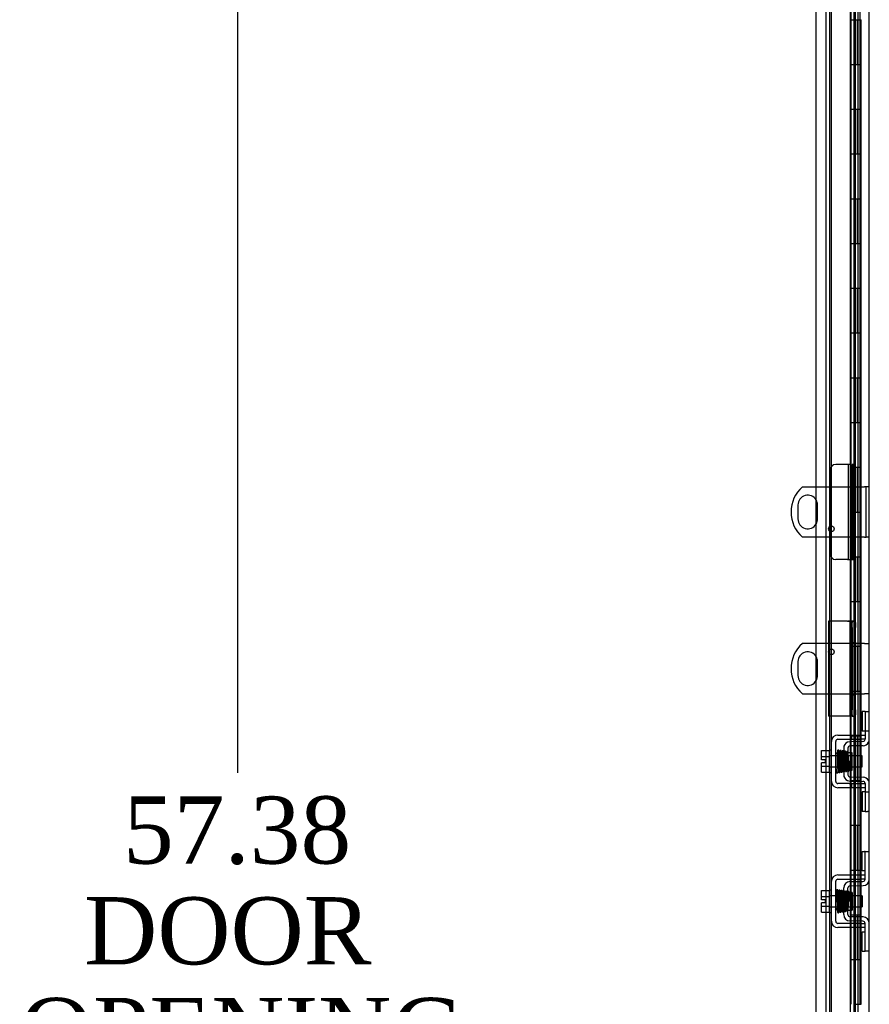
# Model space of a CAD drawing. Header units: inches. Extents: x 1 to 359, y -2 to 239.
# Tile 27 of 51: x 150 to 169, y 117 to 139. Entities that reach past the tile are written whole.
import ezdxf
from ezdxf.enums import TextEntityAlignment as Align
from ezdxf.lldxf.tags import DXFTag

# ---------------------------------------------------------------- set-up
doc = ezdxf.new("R2010")
doc.units = ezdxf.units.IN
doc.header["$MEASUREMENT"] = 0
for name, color, linetype in [('COM40153-2', 7, 'Continuous'), ('COM51496-2', 7, 'Continuous'), ('COM51497', 7, 'Continuous'), ('COM51498', 7, 'Continuous'), ('COM55595-1', 7, 'Continuous'), ('COM55597-1', 7, 'Continuous'), ('COM55607-1', 7, 'Continuous'), ('COM55730', 7, 'Continuous'), ('COM70220', 7, 'Continuous'), ('COM71181-1', 7, 'Continuous'), ('Default', 7, 'Continuous'), ('SCC19011', 7, 'Continuous'), ('SPR20280', 7, 'Continuous'), ('WAF25367', 7, 'Continuous')]:
    doc.layers.add(name, color=color, linetype=linetype)
doc.styles.add('SEACAD_Times_New_Roman', font='times.ttf')
tags = doc.linetypes.add('HIDDEN2', pattern=[0.1875, 0.125, -0.0625]).pattern_tags.tags
tags[6:7] = [DXFTag(74, 4), DXFTag(75, 0), DXFTag(340, '0'), DXFTag(46, 0.0), DXFTag(50, 0.0), DXFTag(44, 0.0), DXFTag(45, 0.0)]
tags[4:5] = [DXFTag(74, 4), DXFTag(75, 0), DXFTag(340, '0'), DXFTag(46, 0.0), DXFTag(50, 0.0), DXFTag(44, 0.0), DXFTag(45, 0.0)]
doc.dimstyles.new('HAMMOND_(STH_-_300x200)', dxfattribs={"dimtxt": 1.5, "dimasz": 1.875, "dimexe": 0.75, "dimexo": 0.75, "dimgap": 0.375, "dimtad": 0, "dimtih": 1, "dimtoh": 1, "dimzin": 0, "dimdsep": 46, "dimtxsty": 'SEACAD_Times_New_Roman', "dimblk1": '_SE_FILLED', "dimblk2": '_SE_FILLED', "dimsah": 1, "dimcen": 0.75, "dimadec": 0, "dimazin": 0, "dimtfac": 0.8, "dimtofl": 0, "dimtmove": 0, "dimatfit": 3, "dimfxl": 0, "dimtolj": 1, "dimtzin": 0, "dimarcsym": 0})

# ---------------------------------------------------------------- blocks, each defined once
blk = doc.blocks.new('SE2')
at = {"layer": 'COM40153-2', "color": 7, "linetype": 'HIDDEN2'}
for p, q in [((168.495, 125.114), (168.495, 122.989)), ((168.92, 125.114), (168.495, 125.114)), ((168.92, 125.114), (169.025, 125.114)), ((169.025, 125.114), (169.025, 125.084)), ((169.025, 125.114), (169.095, 125.114)), ((169.025, 124.971), (169.025, 125.084)), ((169.025, 124.971), (169.025, 124.637)), ((169.095, 125.084), (169.095, 125.114)), ((169.095, 125.084), (169.095, 124.971)), ((169.095, 124.637), (169.095, 124.971)), ((169.025, 124.637), (169.025, 123.466)), ((169.025, 124.637), (169.095, 124.637)), ((169.095, 124.637), (169.095, 123.466)), ((169.025, 123.466), (169.025, 123.132)), ((169.025, 123.466), (169.095, 123.466)), ((169.095, 123.132), (169.095, 123.466)), ((168.92, 122.989), (168.495, 122.989)), ((168.938, 122.989), (168.92, 122.989)), ((169.025, 123.018), (169.025, 123.132)), ((169.025, 123.018), (169.025, 122.989)), ((169.025, 122.989), (169.095, 122.989)), ((169.095, 123.132), (169.095, 123.018)), ((169.095, 122.989), (169.095, 123.018))]:
    blk.add_line(p, q, dxfattribs=at)
at = {"layer": 'COM51496-2', "color": 7, "linetype": 'HIDDEN2'}
for p, q in [((168.533, 126.614), (168.533, 128.489)), ((168.92, 128.614), (168.658, 128.614)), ((168.977, 128.614), (168.92, 128.614)), ((169.095, 126.489), (169.095, 128.614)), ((168.92, 126.489), (168.658, 126.489)), ((168.92, 126.489), (169.095, 126.489))]:
    blk.add_line(p, q, dxfattribs=at)
for centre, start, end in [((168.658, 128.489), 90, 180), ((168.658, 126.614), 180, 270)]:
    blk.add_arc(centre, 0.125, start, end, dxfattribs=at)
at = {"layer": 'COM51497', "color": 7, "linetype": 'HIDDEN2'}
for p, q in [((168.704, 122.567), (168.96, 122.567)), ((168.96, 122.567), (169.02, 122.567)), ((169.02, 122.567), (169.187, 122.567)), ((169.02, 122.472), (169.02, 122.567)), ((169.187, 122.567), (169.312, 122.567)), ((168.561, 121.532), (168.561, 122.424)), ((168.656, 121.532), (168.656, 122.424)), ((168.704, 122.472), (168.96, 122.472)), ((168.96, 122.472), (169.02, 122.472)), ((169.02, 122.472), (169.187, 122.472)), ((169.312, 122.472), (169.187, 122.472)), ((169.312, 122.509), (169.312, 122.472)), ((168.96, 121.484), (168.704, 121.484)), ((168.96, 121.484), (169.02, 121.484)), ((169.02, 121.484), (169.187, 121.484)), ((169.02, 121.389), (169.02, 121.484)), ((169.187, 121.484), (169.312, 121.484)), ((169.312, 121.484), (169.312, 121.447)), ((168.96, 121.389), (168.704, 121.389)), ((169.02, 121.389), (168.96, 121.389)), ((169.187, 121.389), (169.02, 121.389)), ((169.312, 121.389), (169.187, 121.389)), ((168.561, 118.407), (168.561, 119.299)), ((168.656, 118.407), (168.656, 119.299)), ((168.704, 119.442), (169.187, 119.442)), ((168.704, 119.347), (169.187, 119.347)), ((169.187, 119.442), (169.312, 119.442)), ((169.312, 119.347), (169.187, 119.347)), ((169.187, 118.359), (168.704, 118.359)), ((169.187, 118.264), (168.704, 118.264)), ((169.187, 118.359), (169.312, 118.359)), ((169.312, 118.264), (169.187, 118.264))]:
    blk.add_line(p, q, dxfattribs=at)
for centre, radius, start, end in [((168.704, 122.424), 0.143, 90, 180), ((168.704, 122.424), 0.048, 90, 180), ((168.704, 121.532), 0.143, 180, 270), ((168.704, 121.532), 0.048, 180, 270), ((168.704, 119.299), 0.143, 90, 180), ((168.704, 119.299), 0.048, 90, 180), ((168.704, 118.407), 0.143, 180, 270), ((168.704, 118.407), 0.048, 180, 270)]:
    blk.add_arc(centre, radius, start, end, dxfattribs=at)
at = {"layer": 'COM51498', "color": 7, "linetype": 'HIDDEN2'}
for p, q in [((169.315, 123.093), (169.247, 123.093)), ((169.247, 123.093), (169.247, 122.656)), ((169.315, 123.093), (169.315, 122.656)), ((169.315, 123.093), (169.365, 123.093)), ((169.365, 123.093), (169.407, 123.093)), ((169.315, 122.656), (169.247, 122.656)), ((169.312, 122.656), (169.312, 122.509)), ((169.365, 122.656), (169.315, 122.656)), ((169.407, 122.656), (169.365, 122.656)), ((168.975, 122.418), (168.921, 122.406)), ((169.265, 122.423), (168.975, 122.418)), ((169.266, 122.328), (168.977, 122.323)), ((168.835, 122.275), (168.835, 121.681)), ((168.93, 122.275), (168.93, 121.681)), ((169.025, 122.173), (168.93, 122.173)), ((169.025, 121.783), (169.025, 122.173)), ((168.93, 121.783), (169.025, 121.783)), ((168.921, 121.549), (168.975, 121.538)), ((168.975, 121.538), (169.265, 121.533)), ((168.977, 121.633), (169.266, 121.628)), ((169.312, 121.447), (169.312, 121.299)), ((169.315, 121.299), (169.247, 121.299)), ((169.247, 121.299), (169.247, 120.862)), ((169.315, 121.299), (169.315, 120.862)), ((169.315, 121.299), (169.365, 121.299)), ((169.365, 121.299), (169.407, 121.299)), ((169.315, 120.862), (169.247, 120.862)), ((169.315, 120.862), (169.365, 120.862)), ((169.407, 120.862), (169.365, 120.862)), ((169.247, 119.531), (169.247, 119.968)), ((169.247, 119.968), (169.298, 119.968)), ((169.312, 119.968), (169.298, 119.968)), ((169.312, 119.718), (169.312, 119.968)), ((169.312, 119.968), (169.407, 119.968)), ((169.312, 119.346), (169.312, 119.718)), ((169.298, 119.531), (169.247, 119.531)), ((169.298, 119.531), (169.312, 119.531)), ((168.975, 119.293), (169.265, 119.298)), ((168.835, 118.556), (168.835, 119.15)), ((168.93, 118.556), (168.93, 119.15)), ((169.025, 119.048), (168.93, 119.048)), ((168.977, 119.198), (169.266, 119.203)), ((169.025, 119.048), (169.025, 118.658)), ((168.93, 118.658), (169.025, 118.658)), ((169.265, 118.408), (168.975, 118.413)), ((169.266, 118.503), (168.977, 118.508)), ((169.247, 117.737), (169.247, 118.174)), ((169.247, 118.174), (169.298, 118.174)), ((169.312, 118.174), (169.298, 118.174)), ((169.312, 117.987), (169.312, 118.36)), ((169.312, 117.737), (169.312, 117.987)), ((169.247, 117.737), (169.298, 117.737)), ((169.298, 117.737), (169.312, 117.737)), ((169.407, 117.737), (169.312, 117.737))]:
    blk.add_line(p, q, dxfattribs=at)
for centre, radius, start, end in [((168.978, 122.275), 0.143, 113.3335, 180), ((168.978, 122.275), 0.048, 91, 180), ((169.264, 122.471), 0.048, 271, 0), ((169.264, 122.471), 0.143, 271, 333.0918), ((169.264, 122.471), 0.143, 333.0918, 0), ((168.978, 121.681), 0.143, 180, 246.6665), ((168.978, 121.681), 0.048, 180, 269), ((169.264, 121.485), 0.048, 0, 89), ((169.264, 121.485), 0.143, 26.9082, 89), ((169.264, 121.485), 0.143, 0, 26.9082), ((168.978, 119.15), 0.143, 91, 180), ((169.264, 119.346), 0.048, 271, 0), ((169.264, 119.346), 0.143, 271, 0), ((168.978, 119.15), 0.048, 91, 180), ((168.978, 118.556), 0.143, 180, 269), ((168.978, 118.556), 0.048, 180, 269), ((169.264, 118.36), 0.048, 0, 89), ((169.264, 118.36), 0.143, 0, 89)]:
    blk.add_arc(centre, radius, start, end, dxfattribs=at)
at = {"layer": 'COM55595-1', "color": 7, "linetype": 'Continuous'}
for p, q in [((168.22, 91.401), (168.22, 149.702)), ((168.99, 91.353), (168.99, 149.75))]:
    blk.add_line(p, q, dxfattribs=at)
at = {"layer": 'COM55595-1', "color": 7, "linetype": 'HIDDEN2'}
for p, q in [((169.095, 128.614), (169.095, 148.777)), ((169.095, 128.614), (169.025, 128.614)), ((169.025, 128.614), (169.025, 126.488)), ((169.025, 126.488), (169.095, 126.488)), ((169.095, 92.326), (169.095, 126.488))]:
    blk.add_line(p, q, dxfattribs=at)
at = {"layer": 'COM55597-1', "color": 7, "linetype": 'HIDDEN2'}
for p, q in [((168.938, 128.614), (168.938, 126.488)), ((169.03, 128.614), (169.03, 126.488)), ((169.095, 126.488), (169.095, 128.614)), ((169.03, 125.115), (168.938, 125.115)), ((168.977, 122.989), (168.977, 125.115)), ((169.025, 122.989), (169.025, 125.115)), ((169.09, 125.115), (169.03, 125.115)), ((169.09, 125.115), (169.095, 125.115)), ((169.025, 122.989), (168.938, 122.989)), ((169.095, 122.989), (169.095, 122.989))]:
    blk.add_line(p, q, dxfattribs=at)
at = {"layer": 'COM55607-1', "color": 7, "linetype": 'HIDDEN2'}
for p, q in [((168.514, 148.551), (168.514, 92.551)), ((169.059, 148.551), (169.059, 92.551)), ((169.159, 92.551), (169.159, 148.551)), ((169.109, 137.551), (169.109, 138.551)), ((169.15, 137.551), (169.15, 138.551)), ((169.195, 138.551), (169.226, 138.551)), ((169.226, 137.551), (169.226, 138.551)), ((169.054, 137.551), (169.109, 137.551)), ((169.098, 137.551), (169.226, 137.551)), ((169.098, 136.551), (169.098, 137.551)), ((169.195, 137.551), (169.226, 137.551)), ((169.221, 137.551), (169.221, 136.551)), ((169.226, 136.551), (169.226, 137.551)), ((169.054, 136.551), (169.109, 136.551)), ((169.098, 136.551), (169.226, 136.551)), ((169.109, 135.551), (169.109, 136.551)), ((169.15, 135.551), (169.15, 136.551)), ((169.195, 136.551), (169.226, 136.551)), ((169.226, 135.551), (169.226, 136.551)), ((169.054, 135.551), (169.109, 135.551)), ((169.098, 135.551), (169.226, 135.551)), ((169.098, 134.551), (169.098, 135.551)), ((169.195, 135.551), (169.226, 135.551)), ((169.221, 135.551), (169.221, 134.551)), ((169.226, 134.551), (169.226, 135.551)), ((169.054, 134.551), (169.109, 134.551)), ((169.098, 134.551), (169.226, 134.551)), ((169.109, 133.551), (169.109, 134.551)), ((169.15, 133.551), (169.15, 134.551)), ((169.195, 134.551), (169.226, 134.551)), ((169.226, 133.551), (169.226, 134.551)), ((169.054, 133.551), (169.109, 133.551)), ((169.098, 133.551), (169.226, 133.551)), ((169.098, 132.551), (169.098, 133.551)), ((169.195, 133.551), (169.226, 133.551)), ((169.221, 133.551), (169.221, 132.551)), ((169.226, 132.551), (169.226, 133.551)), ((169.054, 132.551), (169.109, 132.551)), ((169.098, 132.551), (169.226, 132.551)), ((169.109, 131.551), (169.109, 132.551)), ((169.15, 131.551), (169.15, 132.551)), ((169.195, 132.551), (169.226, 132.551)), ((169.226, 131.551), (169.226, 132.551)), ((169.054, 131.551), (169.109, 131.551)), ((169.098, 131.551), (169.226, 131.551)), ((169.098, 130.551), (169.098, 131.551)), ((169.195, 131.551), (169.226, 131.551)), ((169.221, 131.551), (169.221, 130.551)), ((169.226, 130.551), (169.226, 131.551)), ((169.054, 130.551), (169.109, 130.551)), ((169.098, 130.551), (169.226, 130.551)), ((169.109, 129.551), (169.109, 130.551)), ((169.15, 129.551), (169.15, 130.551)), ((169.195, 130.551), (169.226, 130.551)), ((169.226, 129.551), (169.226, 130.551)), ((169.054, 129.551), (169.109, 129.551)), ((169.098, 129.551), (169.226, 129.551)), ((169.098, 128.551), (169.098, 129.551)), ((169.195, 129.551), (169.226, 129.551)), ((169.221, 129.551), (169.221, 128.551)), ((169.226, 128.551), (169.226, 129.551)), ((169.054, 128.551), (169.109, 128.551)), ((169.098, 128.551), (169.226, 128.551)), ((169.109, 127.551), (169.109, 128.551)), ((169.15, 127.551), (169.15, 128.551)), ((169.195, 128.551), (169.226, 128.551)), ((169.226, 127.551), (169.226, 128.551)), ((169.054, 127.551), (169.109, 127.551)), ((169.098, 127.551), (169.226, 127.551)), ((169.098, 126.551), (169.098, 127.551)), ((169.195, 127.551), (169.226, 127.551)), ((169.221, 127.551), (169.221, 126.551)), ((169.226, 126.551), (169.226, 127.551)), ((169.054, 126.551), (169.109, 126.551)), ((169.098, 126.551), (169.226, 126.551)), ((169.109, 125.551), (169.109, 126.551)), ((169.15, 125.551), (169.15, 126.551)), ((169.195, 126.551), (169.226, 126.551)), ((169.226, 125.551), (169.226, 126.551)), ((169.054, 125.551), (169.109, 125.551)), ((169.098, 125.551), (169.226, 125.551)), ((169.098, 124.551), (169.098, 125.551)), ((169.195, 125.551), (169.226, 125.551)), ((169.221, 125.551), (169.221, 124.551)), ((169.226, 124.551), (169.226, 125.551)), ((169.054, 124.551), (169.109, 124.551)), ((169.098, 124.551), (169.226, 124.551)), ((169.109, 123.551), (169.109, 124.551)), ((169.15, 123.551), (169.15, 124.551)), ((169.195, 124.551), (169.226, 124.551)), ((169.226, 123.551), (169.226, 124.551)), ((169.054, 123.551), (169.109, 123.551)), ((169.098, 123.551), (169.226, 123.551)), ((169.098, 122.551), (169.098, 123.551)), ((169.195, 123.551), (169.226, 123.551)), ((169.221, 123.551), (169.221, 122.551)), ((169.226, 122.551), (169.226, 123.551)), ((169.054, 122.551), (169.109, 122.551)), ((169.098, 122.551), (169.226, 122.551)), ((169.109, 121.551), (169.109, 122.551)), ((169.15, 121.551), (169.15, 122.551)), ((169.195, 122.551), (169.226, 122.551)), ((169.226, 121.551), (169.226, 122.551)), ((169.054, 121.551), (169.109, 121.551)), ((169.098, 121.551), (169.226, 121.551)), ((169.098, 120.551), (169.098, 121.551)), ((169.195, 121.551), (169.226, 121.551)), ((169.221, 121.551), (169.221, 120.551)), ((169.226, 120.551), (169.226, 121.551)), ((169.054, 120.551), (169.109, 120.551)), ((169.098, 120.551), (169.226, 120.551)), ((169.109, 119.551), (169.109, 120.551)), ((169.15, 119.551), (169.15, 120.551)), ((169.195, 120.551), (169.226, 120.551)), ((169.226, 119.551), (169.226, 120.551)), ((169.054, 119.551), (169.109, 119.551)), ((169.098, 119.551), (169.226, 119.551)), ((169.098, 118.551), (169.098, 119.551)), ((169.195, 119.551), (169.226, 119.551)), ((169.221, 119.551), (169.221, 118.551)), ((169.226, 118.551), (169.226, 119.551)), ((169.054, 118.551), (169.109, 118.551)), ((169.098, 118.551), (169.226, 118.551)), ((169.109, 117.551), (169.109, 118.551)), ((169.15, 117.551), (169.15, 118.551)), ((169.195, 118.551), (169.226, 118.551)), ((169.226, 117.551), (169.226, 118.551)), ((169.054, 117.551), (169.109, 117.551)), ((169.098, 117.551), (169.226, 117.551)), ((169.098, 116.551), (169.098, 117.551)), ((169.195, 117.551), (169.226, 117.551)), ((169.221, 117.551), (169.221, 116.551)), ((169.226, 116.551), (169.226, 117.551)), ((169.054, 116.551), (169.109, 116.551)), ((169.098, 116.551), (169.226, 116.551))]:
    blk.add_line(p, q, dxfattribs=at)
at = {"layer": 'COM55607-1', "color": 7, "linetype": 'Continuous'}
for p, q in [((168.992, 139.551), (168.992, 138.551)), ((169.195, 139.551), (169.195, 138.551)), ((168.992, 138.551), (168.992, 137.551)), ((168.992, 138.551), (169.195, 138.551)), ((168.992, 138.551), (169.195, 138.551)), ((169.195, 138.551), (169.195, 137.551)), ((168.992, 137.551), (169.195, 137.551)), ((168.992, 137.551), (169.195, 137.551)), ((168.992, 137.551), (168.992, 136.551)), ((169.195, 137.551), (169.195, 136.551)), ((168.992, 136.551), (168.992, 135.551)), ((168.992, 136.551), (169.195, 136.551)), ((168.992, 136.551), (169.195, 136.551)), ((169.195, 136.551), (169.195, 135.551)), ((168.992, 135.551), (169.195, 135.551)), ((168.992, 135.551), (169.195, 135.551)), ((168.992, 135.551), (168.992, 134.551)), ((169.195, 135.551), (169.195, 134.551)), ((168.992, 134.551), (168.992, 133.551)), ((168.992, 134.551), (169.195, 134.551)), ((168.992, 134.551), (169.195, 134.551)), ((169.195, 134.551), (169.195, 133.551)), ((168.992, 133.551), (169.195, 133.551)), ((168.992, 133.551), (169.195, 133.551)), ((168.992, 133.551), (168.992, 132.551)), ((169.195, 133.551), (169.195, 132.551)), ((168.992, 132.551), (168.992, 131.551)), ((168.992, 132.551), (169.195, 132.551)), ((168.992, 132.551), (169.195, 132.551)), ((169.195, 132.551), (169.195, 131.551)), ((168.992, 131.551), (169.195, 131.551)), ((168.992, 131.551), (169.195, 131.551)), ((168.992, 131.551), (168.992, 130.551)), ((169.195, 131.551), (169.195, 130.551)), ((168.992, 130.551), (168.992, 129.551)), ((168.992, 130.551), (169.195, 130.551)), ((168.992, 130.551), (169.195, 130.551)), ((169.195, 130.551), (169.195, 129.551)), ((168.992, 129.551), (169.195, 129.551)), ((168.992, 129.551), (169.195, 129.551)), ((168.992, 129.551), (168.992, 128.551)), ((169.195, 129.551), (169.195, 128.551)), ((168.992, 128.551), (168.992, 127.551)), ((168.992, 128.551), (169.195, 128.551)), ((168.992, 128.551), (169.195, 128.551)), ((169.195, 128.551), (169.195, 127.551)), ((168.992, 127.551), (169.195, 127.551)), ((168.992, 127.551), (169.195, 127.551)), ((168.992, 127.551), (168.992, 126.551)), ((169.195, 127.551), (169.195, 126.551)), ((168.992, 126.551), (168.992, 125.551)), ((168.992, 126.551), (169.195, 126.551)), ((168.992, 126.551), (169.195, 126.551)), ((169.195, 126.551), (169.195, 125.551)), ((168.992, 125.551), (169.195, 125.551)), ((168.992, 125.551), (169.195, 125.551)), ((168.992, 125.551), (168.992, 124.551)), ((169.195, 125.551), (169.195, 124.551)), ((168.992, 124.551), (168.992, 123.551)), ((168.992, 124.551), (169.195, 124.551)), ((168.992, 124.551), (169.195, 124.551)), ((169.195, 124.551), (169.195, 123.551)), ((168.992, 123.551), (169.195, 123.551)), ((168.992, 123.551), (169.195, 123.551)), ((168.992, 123.551), (168.992, 122.551)), ((169.195, 123.551), (169.195, 122.551)), ((168.992, 122.551), (168.992, 121.551)), ((168.992, 122.551), (169.195, 122.551)), ((168.992, 122.551), (169.195, 122.551)), ((169.195, 122.551), (169.195, 121.551)), ((168.992, 121.551), (169.195, 121.551)), ((168.992, 121.551), (169.195, 121.551)), ((168.992, 121.551), (168.992, 120.551)), ((169.195, 121.551), (169.195, 120.551)), ((168.992, 120.551), (168.992, 119.551)), ((168.992, 120.551), (169.195, 120.551)), ((168.992, 120.551), (169.195, 120.551)), ((169.195, 120.551), (169.195, 119.551)), ((168.992, 119.551), (169.195, 119.551)), ((168.992, 119.551), (169.195, 119.551)), ((168.992, 119.551), (168.992, 118.551)), ((169.195, 119.551), (169.195, 118.551)), ((168.992, 118.551), (168.992, 117.551)), ((168.992, 118.551), (169.195, 118.551)), ((168.992, 118.551), (169.195, 118.551)), ((169.195, 118.551), (169.195, 117.551)), ((168.992, 117.551), (169.195, 117.551)), ((168.992, 117.551), (169.195, 117.551)), ((168.992, 117.551), (168.992, 116.551)), ((169.195, 117.551), (169.195, 116.551))]:
    blk.add_line(p, q, dxfattribs=at)
at = {"layer": 'COM55730', "color": 7, "linetype": 'Continuous'}
for p, q in [((167.911, 128.114), (168.22, 128.114)), ((167.813, 127.708), (167.813, 127.395)), ((168.22, 126.989), (167.911, 126.989)), ((168.22, 124.614), (167.911, 124.614)), ((167.813, 124.208), (167.813, 123.895)), ((167.911, 123.489), (168.22, 123.489))]:
    blk.add_line(p, q, dxfattribs=at)
at = {"layer": 'COM55730', "color": 7, "linetype": 'HIDDEN2'}
for p, q in [((168.22, 128.114), (169.299, 128.114)), ((169.335, 128.114), (169.299, 128.114)), ((169.335, 126.989), (169.335, 128.114)), ((169.407, 128.114), (169.335, 128.114)), ((168.251, 127.395), (168.251, 127.708)), ((169.299, 126.989), (168.22, 126.989)), ((169.299, 126.989), (169.335, 126.989)), ((169.407, 126.989), (169.335, 126.989)), ((169.299, 124.614), (168.22, 124.614)), ((169.299, 124.614), (169.407, 124.614)), ((168.251, 123.895), (168.251, 124.208)), ((168.22, 123.489), (169.299, 123.489)), ((169.407, 123.489), (169.299, 123.489))]:
    blk.add_line(p, q, dxfattribs=at)
for centre in [(168.56, 127.176), (168.56, 124.426)]:
    blk.add_circle(centre, 0.0625, dxfattribs=at)
at = {"layer": 'COM55730', "color": 7, "linetype": 'Continuous'}
for centre, radius, start, end in [((168.407, 127.551), 0.75, 131.4096, 228.5904), ((168.032, 127.708), 0.219, 30.7475, 180), ((168.032, 127.395), 0.219, 180, 329.2525), ((168.407, 124.051), 0.75, 131.4096, 228.5904), ((168.032, 124.208), 0.219, 30.7475, 180), ((168.032, 123.895), 0.219, 180, 329.2525)]:
    blk.add_arc(centre, radius, start, end, dxfattribs=at)
at = {"layer": 'COM55730', "color": 7, "linetype": 'HIDDEN2'}
for centre, start, end in [((168.032, 127.708), 0, 30.7475), ((168.032, 127.395), 329.2525, 0), ((168.032, 124.208), 0, 30.7475), ((168.032, 123.895), 329.2525, 0)]:
    blk.add_arc(centre, 0.219, start, end, dxfattribs=at)
at = {"layer": 'COM70220', "color": 7, "linetype": 'HIDDEN2'}
blk.add_line((168.565, 91.872), (168.565, 149.019), dxfattribs=at)
at = {"layer": 'COM71181-1', "color": 7, "linetype": 'HIDDEN2'}
blk.add_line((168.44, 91.758), (168.44, 149.133), dxfattribs=at)
at = {"layer": 'COM71181-1', "color": 7, "linetype": 'Continuous'}
blk.add_line((169.407, 91.758), (169.407, 149.133), dxfattribs=at)
at = {"layer": 'SCC19011', "color": 7, "linetype": 'HIDDEN2'}
for p, q in [((168.335, 122.219), (168.516, 122.219)), ((168.335, 122.087), (168.335, 122.219)), ((168.335, 122.087), (168.516, 122.087)), ((168.335, 122.012), (168.335, 122.087)), ((168.43, 122.012), (168.335, 122.012)), ((168.335, 121.869), (168.335, 121.944)), ((168.43, 121.944), (168.335, 121.944)), ((168.43, 121.944), (168.43, 122.012)), ((169.248, 122.1), (168.516, 122.1)), ((169.248, 121.856), (169.248, 122.1)), ((168.335, 121.869), (168.516, 121.869)), ((168.335, 121.737), (168.335, 121.869)), ((168.335, 121.737), (168.516, 121.737)), ((168.516, 121.856), (169.248, 121.856)), ((168.335, 119.094), (168.516, 119.094)), ((168.335, 118.962), (168.335, 119.094)), ((168.335, 118.962), (168.516, 118.962)), ((168.335, 118.887), (168.335, 118.962)), ((168.43, 118.887), (168.335, 118.887)), ((168.335, 118.744), (168.335, 118.819)), ((168.43, 118.819), (168.335, 118.819)), ((168.43, 118.819), (168.43, 118.887)), ((169.248, 118.975), (168.516, 118.975)), ((169.248, 118.975), (169.248, 118.731)), ((168.335, 118.744), (168.516, 118.744)), ((168.335, 118.612), (168.335, 118.744)), ((168.335, 118.612), (168.516, 118.612)), ((168.516, 118.731), (169.248, 118.731))]:
    blk.add_line(p, q, dxfattribs=at)
at = {"layer": 'SPR20280', "color": 7, "linetype": 'HIDDEN2'}
for p, q in [((168.969, 121.978), (168.944, 121.978)), ((168.969, 118.853), (168.934, 118.853))]:
    blk.add_line(p, q, dxfattribs=at)
for centre, radius, start, end in [((173.606, 122.155), 4.954, 180.0627, 184.8324), ((173.579, 122.154), 4.891, 180.0417, 184.8553), ((173.606, 118.675), 4.954, 175.1676, 179.9373), ((168.789, 119.077), 0.0181, 0.2962, 180.6354), ((173.579, 118.676), 4.891, 179.5941, 179.9583)]:
    blk.add_arc(centre, radius, start, end, dxfattribs=at)
for start_param, end_param in [(3.144278, 6.283185), (0, 0.029803)]:
    blk.add_ellipse((168.67, 122.15), major_axis=(-0.0175, 0), ratio=0.707107, start_param=start_param, end_param=end_param, dxfattribs=at)
blk.add_ellipse((168.67, 118.68), major_axis=(-0.0175, 0), ratio=0.707107, dxfattribs=at)
for points, knots in [([(168.694, 122.205), (168.694, 122.205), (168.693, 122.196), (168.691, 122.17), (168.69, 122.135), (168.689, 122.12)], [0.1002588, 0.1002588, 0.1002588, 0.1002588, 0.1067733, 0.2186198, 0.288347, 0.288347, 0.288347, 0.288347]), ([(168.732, 122.214), (168.732, 122.217), (168.731, 122.222), (168.725, 122.229), (168.718, 122.232), (168.711, 122.232), (168.704, 122.23), (168.699, 122.225), (168.697, 122.22), (168.696, 122.216), (168.696, 122.214)], [0, 0, 0, 0, 0.156089, 0.311601, 0.454811, 0.580816, 0.702069, 0.815536, 0.915769, 1, 1, 1, 1]), ([(168.697, 122.213), (168.698, 122.21), (168.699, 122.202), (168.702, 122.153), (168.705, 122.078), (168.708, 122), (168.71, 121.934), (168.712, 121.886), (168.714, 121.84), (168.716, 121.8), (168.718, 121.768), (168.72, 121.747), (168.721, 121.74), (168.722, 121.74), (168.722, 121.74)], [0, 0, 0, 0, 0.1061362, 0.2174647, 0.333926, 0.4557017, 0.5188968, 0.5834438, 0.6493904, 0.7166983, 0.7853922, 0.8555186, 0.9270505, 0.9466489, 0.9466489, 0.9466489, 0.9466489]), ([(168.755, 121.751), (168.755, 121.75), (168.754, 121.751), (168.752, 121.775), (168.749, 121.823), (168.747, 121.875), (168.746, 121.92), (168.744, 121.969), (168.742, 122.019), (168.741, 122.069), (168.739, 122.116), (168.737, 122.156), (168.735, 122.188), (168.733, 122.211), (168.732, 122.214), (168.731, 122.216)], [0.0603561, 0.0603561, 0.0603561, 0.0603561, 0.1038936, 0.2137208, 0.3293588, 0.3897246, 0.4515679, 0.5148967, 0.5797272, 0.6460597, 0.7138612, 0.7831568, 0.8539667, 0.9262377, 1, 1, 1, 1]), ([(168.745, 122.204), (168.744, 122.197), (168.742, 122.182), (168.74, 122.143), (168.739, 122.119), (168.739, 122.116)], [0, 0, 0, 0, 0.1246717, 0.2494602, 0.2700157, 0.2700157, 0.2700157, 0.2700157]), ([(168.781, 122.209), (168.78, 122.21), (168.78, 122.212), (168.779, 122.214), (168.778, 122.217), (168.775, 122.22), (168.773, 122.222), (168.77, 122.223), (168.765, 122.224), (168.759, 122.223), (168.752, 122.219), (168.746, 122.211), (168.745, 122.204), (168.744, 122.2)], [0.0509784, 0.0509784, 0.0509784, 0.0509784, 0.0816467, 0.1201913, 0.1592904, 0.2003164, 0.2443071, 0.2919704, 0.3437824, 0.4630609, 0.6155091, 0.7972418, 1, 1, 1, 1]), ([(168.747, 122.202), (168.747, 122.202), (168.749, 122.201), (168.751, 122.175), (168.753, 122.126), (168.755, 122.075), (168.757, 122.031), (168.759, 121.984), (168.76, 121.935), (168.762, 121.887), (168.764, 121.843), (168.766, 121.805), (168.768, 121.775), (168.769, 121.755), (168.771, 121.752), (168.771, 121.751)], [0.053432, 0.053432, 0.053432, 0.053432, 0.1058673, 0.2171381, 0.3338118, 0.3944484, 0.4564245, 0.5197508, 0.5844221, 0.6504012, 0.7176964, 0.7863335, 0.8562538, 0.9274659, 1, 1, 1, 1]), ([(168.806, 121.754), (168.805, 121.757), (168.803, 121.763), (168.8, 121.808), (168.798, 121.866), (168.796, 121.923), (168.794, 121.969), (168.792, 122.017), (168.791, 122.064), (168.789, 122.109), (168.787, 122.149), (168.785, 122.181), (168.783, 122.202), (168.782, 122.211), (168.781, 122.211), (168.781, 122.211)], [0, 0, 0, 0, 0.1045038, 0.2144634, 0.330083, 0.3903051, 0.451994, 0.5151688, 0.5798125, 0.6459641, 0.7136653, 0.7828829, 0.8536605, 0.9260423, 0.9527188, 0.9527188, 0.9527188, 0.9527188]), ([(168.795, 122.198), (168.794, 122.194), (168.792, 122.171), (168.79, 122.132), (168.789, 122.109)], [0.1071892, 0.1071892, 0.1071892, 0.1071892, 0.2193565, 0.3334396, 0.3334396, 0.3334396, 0.3334396]), ([(168.833, 122.193), (168.833, 122.198), (168.832, 122.205), (168.825, 122.213), (168.819, 122.216), (168.814, 122.216), (168.811, 122.216), (168.807, 122.215), (168.804, 122.213), (168.801, 122.21), (168.798, 122.207), (168.797, 122.203), (168.797, 122.2), (168.797, 122.199)], [0, 0, 0, 0, 0.314139, 0.451364, 0.572135, 0.625408, 0.67627, 0.728029, 0.781154, 0.835554, 0.89067, 0.945715, 1, 1, 1, 1]), ([(168.798, 122.195), (168.799, 122.189), (168.8, 122.179), (168.802, 122.142), (168.804, 122.096), (168.806, 122.045), (168.808, 121.995), (168.81, 121.935), (168.813, 121.872), (168.815, 121.817), (168.818, 121.781), (168.82, 121.762), (168.822, 121.754), (168.826, 121.747), (168.833, 121.744), (168.84, 121.742), (168.846, 121.744), (168.853, 121.749), (168.856, 121.754), (168.859, 121.766), (168.861, 121.793), (168.863, 121.827), (168.864, 121.846), (168.864, 121.853)], [0, 0, 0, 0, 0.0498062, 0.0966276, 0.140488, 0.1813946, 0.2193247, 0.2542949, 0.3151029, 0.3652644, 0.4095039, 0.4485899, 0.4658122, 0.4799438, 0.4861373, 0.4916742, 0.500166, 0.5061157, 0.5157515, 0.5507685, 0.6061814, 0.6406611, 0.6597863, 0.6597863, 0.6597863, 0.6597863]), ([(168.853, 121.771), (168.853, 121.772), (168.853, 121.778), (168.851, 121.8), (168.849, 121.834), (168.848, 121.873), (168.846, 121.924), (168.844, 121.985), (168.841, 122.052), (168.839, 122.117), (168.836, 122.174), (168.834, 122.189), (168.833, 122.197)], [0.5362763, 0.5362763, 0.5362763, 0.5362763, 0.5625298, 0.6122564, 0.6441552, 0.6807294, 0.7220204, 0.7680595, 0.8188387, 0.874429, 0.9347864, 1, 1, 1, 1]), ([(168.846, 122.193), (168.845, 122.19), (168.844, 122.184), (168.841, 122.154), (168.84, 122.125), (168.839, 122.108), (168.839, 122.106)], [0, 0, 0, 0, 0.0492216, 0.0955582, 0.1390455, 0.1445963, 0.1445963, 0.1445963, 0.1445963]), ([(168.882, 122.191), (168.882, 122.193), (168.881, 122.195), (168.88, 122.199), (168.877, 122.203), (168.873, 122.207), (168.867, 122.209), (168.86, 122.209), (168.854, 122.206), (168.849, 122.201), (168.846, 122.195), (168.846, 122.192), (168.845, 122.19)], [0, 0, 0, 0, 0.063176, 0.129473, 0.197366, 0.265212, 0.394679, 0.515177, 0.639946, 0.76535, 0.886036, 1, 1, 1, 1]), ([(168.846, 122.188), (168.847, 122.187), (168.849, 122.183), (168.852, 122.146), (168.855, 122.082), (168.858, 122.013), (168.86, 121.954), (168.861, 121.91), (168.863, 121.868), (168.865, 121.83), (168.867, 121.799), (168.869, 121.776), (168.87, 121.766), (168.871, 121.765), (168.872, 121.765)], [0.0138524, 0.0138524, 0.0138524, 0.0138524, 0.1062824, 0.2178177, 0.3344917, 0.4564531, 0.5197117, 0.5842959, 0.6502411, 0.7175013, 0.7860951, 0.8560626, 0.9273599, 0.9665702, 0.9665702, 0.9665702, 0.9665702]), ([(168.906, 121.772), (168.905, 121.772), (168.904, 121.774), (168.901, 121.803), (168.899, 121.85), (168.897, 121.9), (168.895, 121.941), (168.894, 121.985), (168.892, 122.031), (168.89, 122.074), (168.888, 122.115), (168.887, 122.149), (168.885, 122.175), (168.883, 122.191), (168.882, 122.193), (168.881, 122.193)], [0.0386163, 0.0386163, 0.0386163, 0.0386163, 0.1041999, 0.2141673, 0.3298094, 0.3901346, 0.4519229, 0.5151799, 0.5799285, 0.646185, 0.7139159, 0.7831552, 0.853933, 0.9262015, 0.98991, 0.98991, 0.98991, 0.98991]), ([(168.956, 121.778), (168.955, 121.782), (168.953, 121.788), (168.951, 121.819), (168.949, 121.859), (168.947, 121.905), (168.945, 121.951), (168.943, 122.007), (168.94, 122.068), (168.938, 122.121), (168.935, 122.158), (168.934, 122.178), (168.93, 122.196), (168.914, 122.202), (168.905, 122.199), (168.9, 122.194), (168.896, 122.188), (168.894, 122.176), (168.892, 122.152), (168.89, 122.122), (168.889, 122.106), (168.889, 122.1)], [0, 0, 0, 0, 0.0490514, 0.0952673, 0.1386509, 0.1791504, 0.2167305, 0.2513805, 0.3114904, 0.3611945, 0.4050506, 0.4434983, 0.4785021, 0.4956238, 0.5070082, 0.5143821, 0.5252034, 0.5593817, 0.6109134, 0.643602, 0.6601314, 0.6601314, 0.6601314, 0.6601314]), ([(168.9, 122.173), (168.899, 122.172), (168.9, 122.167), (168.902, 122.145), (168.903, 122.111), (168.905, 122.072), (168.907, 122.022), (168.909, 121.964), (168.912, 121.9), (168.915, 121.84), (168.918, 121.791), (168.92, 121.78), (168.921, 121.775)], [0.5328988, 0.5328988, 0.5328988, 0.5328988, 0.5569074, 0.6092128, 0.6423045, 0.6799166, 0.7220481, 0.7687139, 0.8198491, 0.8754774, 0.935522, 1, 1, 1, 1]), ([(168.957, 121.775), (168.958, 121.777), (168.959, 121.784), (168.961, 121.802), (168.962, 121.828), (168.964, 121.859), (168.966, 121.896), (168.967, 121.937), (168.968, 121.963), (168.969, 121.978)], [0.1262894, 0.1262894, 0.1262894, 0.1262894, 0.2522008, 0.3777822, 0.5029693, 0.6277666, 0.7522043, 0.8763068, 1, 1, 1, 1]), ([(168.67, 121.742), (168.67, 121.739), (168.671, 121.734), (168.674, 121.727), (168.68, 121.722), (168.686, 121.72), (168.691, 121.72), (168.694, 121.72), (168.697, 121.722), (168.7, 121.724), (168.703, 121.727), (168.705, 121.73), (168.706, 121.734), (168.706, 121.736), (168.706, 121.737)], [0, 0, 0, 0, 0.174153, 0.333945, 0.47646, 0.59716, 0.649734, 0.701139, 0.752042, 0.802639, 0.852867, 0.902545, 0.951555, 1, 1, 1, 1]), ([(168.708, 121.74), (168.709, 121.746), (168.711, 121.771), (168.713, 121.815), (168.714, 121.84)], [0.1085336, 0.1085336, 0.1085336, 0.1085336, 0.2217151, 0.3383123, 0.3383123, 0.3383123, 0.3383123]), ([(168.722, 121.741), (168.722, 121.741), (168.723, 121.74), (168.724, 121.737), (168.725, 121.735), (168.727, 121.732), (168.73, 121.73), (168.733, 121.729), (168.738, 121.728), (168.744, 121.729), (168.751, 121.733), (168.757, 121.742), (168.758, 121.749), (168.758, 121.753)], [0.0725895, 0.0725895, 0.0725895, 0.0725895, 0.0862289, 0.1249883, 0.163044, 0.2021154, 0.2436891, 0.2889083, 0.338607, 0.4554382, 0.607761, 0.7920008, 1, 1, 1, 1]), ([(168.758, 121.748), (168.759, 121.757), (168.761, 121.773), (168.763, 121.813), (168.764, 121.838), (168.764, 121.842)], [0, 0, 0, 0, 0.1263356, 0.2522274, 0.2747382, 0.2747382, 0.2747382, 0.2747382]), ([(168.771, 121.753), (168.771, 121.75), (168.772, 121.746), (168.775, 121.741), (168.779, 121.738), (168.785, 121.735), (168.792, 121.735), (168.799, 121.737), (168.803, 121.742), (168.806, 121.748), (168.807, 121.751), (168.807, 121.753)], [0, 0, 0, 0, 0.147667, 0.223434, 0.298136, 0.43794, 0.563031, 0.685887, 0.803032, 0.90871, 1, 1, 1, 1]), ([(168.806, 121.751), (168.807, 121.753), (168.809, 121.759), (168.812, 121.798), (168.813, 121.833), (168.814, 121.847)], [0, 0, 0, 0, 0.1086563, 0.2221233, 0.29424, 0.29424, 0.29424, 0.29424]), ([(168.872, 121.768), (168.872, 121.767), (168.872, 121.766), (168.872, 121.763), (168.873, 121.76), (168.875, 121.758), (168.877, 121.755), (168.881, 121.752), (168.886, 121.751), (168.893, 121.751), (168.901, 121.755), (168.907, 121.763), (168.907, 121.769), (168.908, 121.772)], [0, 0, 0, 0, 0.035882, 0.073188, 0.112909, 0.155738, 0.202044, 0.251913, 0.361271, 0.485727, 0.637722, 0.812554, 1, 1, 1, 1]), ([(168.907, 121.768), (168.908, 121.773), (168.91, 121.782), (168.912, 121.814), (168.913, 121.842), (168.914, 121.857)], [0, 0, 0, 0, 0.0498287, 0.096661, 0.1398853, 0.1398853, 0.1398853, 0.1398853]), ([(168.92, 121.779), (168.92, 121.775), (168.921, 121.77), (168.927, 121.762), (168.935, 121.759), (168.942, 121.758), (168.948, 121.761), (168.953, 121.765), (168.956, 121.77), (168.956, 121.774), (168.956, 121.776)], [0, 0, 0, 0, 0.171749, 0.337669, 0.486578, 0.613302, 0.730062, 0.835396, 0.925606, 1, 1, 1, 1]), ([(168.706, 119.095), (168.706, 119.095), (168.706, 119.096), (168.705, 119.099), (168.704, 119.101), (168.703, 119.104), (168.701, 119.106), (168.698, 119.108), (168.695, 119.11), (168.69, 119.111), (168.684, 119.11), (168.677, 119.106), (168.671, 119.098), (168.67, 119.092), (168.67, 119.089)], [0.0247586, 0.0247586, 0.0247586, 0.0247586, 0.0394799, 0.0780267, 0.1170502, 0.1577954, 0.2011902, 0.2478129, 0.2979655, 0.3517973, 0.4729948, 0.6248981, 0.8034762, 1, 1, 1, 1]), ([(168.672, 119.089), (168.672, 119.09), (168.674, 119.087), (168.676, 119.057), (168.679, 119.002), (168.681, 118.947), (168.682, 118.9), (168.684, 118.85), (168.686, 118.799), (168.687, 118.75), (168.689, 118.704), (168.691, 118.665), (168.693, 118.635), (168.695, 118.617), (168.696, 118.615), (168.697, 118.614)], [0.041658, 0.041658, 0.041658, 0.041658, 0.1062331, 0.2177365, 0.3345116, 0.3951575, 0.4571173, 0.5204025, 0.5850154, 0.650919, 0.7181243, 0.7866617, 0.856475, 0.927577, 0.9945625, 0.9945625, 0.9945625, 0.9945625]), ([(168.731, 118.618), (168.73, 118.62), (168.729, 118.625), (168.726, 118.668), (168.723, 118.728), (168.721, 118.786), (168.719, 118.835), (168.718, 118.885), (168.716, 118.935), (168.714, 118.983), (168.713, 119.025), (168.711, 119.061), (168.709, 119.085), (168.707, 119.096), (168.706, 119.096), (168.706, 119.096)], [0.0084013, 0.0084013, 0.0084013, 0.0084013, 0.1047673, 0.2149815, 0.3308118, 0.3911182, 0.4528716, 0.5160814, 0.5807303, 0.6468516, 0.7144807, 0.783578, 0.8541849, 0.926338, 0.9626406, 0.9626406, 0.9626406, 0.9626406]), ([(168.721, 119.088), (168.72, 119.083), (168.717, 119.061), (168.715, 119.019), (168.714, 118.993), (168.714, 118.991)], [0.1075026, 0.1075026, 0.1075026, 0.1075026, 0.219859, 0.336958, 0.3455788, 0.3455788, 0.3455788, 0.3455788]), ([(168.758, 119.078), (168.758, 119.083), (168.757, 119.09), (168.75, 119.099), (168.744, 119.102), (168.74, 119.103), (168.736, 119.102), (168.732, 119.101), (168.729, 119.1), (168.726, 119.097), (168.724, 119.093), (168.722, 119.089), (168.722, 119.086), (168.722, 119.085)], [0, 0, 0, 0, 0.337377, 0.476585, 0.593946, 0.643993, 0.690857, 0.738213, 0.787078, 0.837877, 0.890521, 0.944659, 1, 1, 1, 1]), ([(168.723, 119.08), (168.724, 119.072), (168.726, 119.057), (168.728, 119.002), (168.731, 118.931), (168.734, 118.851), (168.737, 118.772), (168.739, 118.702), (168.742, 118.648), (168.744, 118.634), (168.745, 118.626)], [0, 0, 0, 0, 0.125356, 0.250547, 0.375714, 0.500726, 0.625702, 0.75054, 0.875328, 1, 1, 1, 1]), ([(168.78, 118.628), (168.779, 118.636), (168.777, 118.65), (168.774, 118.703), (168.772, 118.772), (168.769, 118.851), (168.766, 118.932), (168.763, 119.002), (168.761, 119.058), (168.759, 119.074), (168.758, 119.082)], [0, 0, 0, 0, 0.123677, 0.247763, 0.372182, 0.497025, 0.622181, 0.747773, 0.873664, 1, 1, 1, 1]), ([(168.771, 119.08), (168.77, 119.077), (168.768, 119.07), (168.766, 119.032), (168.764, 119), (168.764, 118.988)], [0, 0, 0, 0, 0.1069729, 0.2190176, 0.2772299, 0.2772299, 0.2772299, 0.2772299]), ([(168.771, 119.076), (168.772, 119.074), (168.774, 119.069), (168.777, 119.025), (168.78, 118.956), (168.783, 118.882), (168.785, 118.82), (168.787, 118.773), (168.789, 118.729), (168.79, 118.69), (168.792, 118.659), (168.794, 118.637), (168.796, 118.628), (168.797, 118.628), (168.797, 118.628)], [0.0031575, 0.0031575, 0.0031575, 0.0031575, 0.106276, 0.2177664, 0.3343795, 0.4562757, 0.5195077, 0.5840716, 0.6500082, 0.7172741, 0.7858907, 0.8559002, 0.9272657, 0.9562295, 0.9562295, 0.9562295, 0.9562295]), ([(168.831, 118.636), (168.83, 118.636), (168.829, 118.638), (168.827, 118.664), (168.824, 118.712), (168.822, 118.763), (168.821, 118.806), (168.819, 118.853), (168.817, 118.9), (168.815, 118.947), (168.814, 118.991), (168.812, 119.028), (168.81, 119.057), (168.808, 119.076), (168.807, 119.079), (168.806, 119.08)], [0.0493682, 0.0493682, 0.0493682, 0.0493682, 0.1041505, 0.2141198, 0.3297994, 0.3901531, 0.4519694, 0.5152557, 0.5800319, 0.6463064, 0.7140466, 0.7832821, 0.8540388, 0.9262663, 0.9997798, 0.9997798, 0.9997798, 0.9997798]), ([(168.881, 118.641), (168.88, 118.644), (168.879, 118.649), (168.876, 118.68), (168.874, 118.721), (168.872, 118.768), (168.87, 118.816), (168.868, 118.876), (168.866, 118.94), (168.863, 118.998), (168.861, 119.038), (168.859, 119.062), (168.855, 119.081), (168.84, 119.089), (168.828, 119.085), (168.821, 119.075), (168.82, 119.064), (168.817, 119.038), (168.815, 119.008), (168.814, 118.99), (168.814, 118.982)], [0, 0, 0, 0, 0.0490679, 0.095301, 0.1387049, 0.1792256, 0.2168316, 0.2515124, 0.3116979, 0.3614591, 0.4053465, 0.4437863, 0.4807605, 0.5002516, 0.5126381, 0.5301382, 0.5631975, 0.6133029, 0.6453829, 0.6655854, 0.6655854, 0.6655854, 0.6655854]), ([(168.824, 119.06), (168.824, 119.059), (168.825, 119.053), (168.827, 119.029), (168.829, 118.991), (168.83, 118.948), (168.832, 118.894), (168.835, 118.831), (168.837, 118.764), (168.84, 118.701), (168.843, 118.651), (168.845, 118.642), (168.846, 118.638)], [0.5252176, 0.5252176, 0.5252176, 0.5252176, 0.5500519, 0.604828, 0.6390024, 0.6775462, 0.720453, 0.7677407, 0.8193455, 0.8752892, 0.9355028, 1, 1, 1, 1]), ([(168.87, 119.06), (168.869, 119.054), (168.867, 119.033), (168.865, 118.997), (168.864, 118.978)], [0.1070599, 0.1070599, 0.1070599, 0.1070599, 0.2191639, 0.3205784, 0.3205784, 0.3205784, 0.3205784]), ([(168.908, 119.058), (168.908, 119.062), (168.907, 119.067), (168.901, 119.075), (168.894, 119.079), (168.888, 119.08), (168.882, 119.079), (168.878, 119.076), (168.875, 119.074), (168.874, 119.071), (168.872, 119.068), (168.872, 119.065), (168.872, 119.063), (168.872, 119.062)], [0, 0, 0, 0, 0.180774, 0.350248, 0.499828, 0.623642, 0.733222, 0.784403, 0.832779, 0.878274, 0.921007, 0.961361, 1, 1, 1, 1]), ([(168.872, 119.059), (168.873, 119.055), (168.875, 119.046), (168.877, 119.013), (168.879, 118.971), (168.881, 118.924), (168.883, 118.877), (168.885, 118.82), (168.887, 118.759), (168.89, 118.706), (168.892, 118.67), (168.895, 118.65), (168.897, 118.638), (168.907, 118.631), (168.914, 118.629), (168.921, 118.63), (168.927, 118.635), (168.931, 118.641), (168.934, 118.653), (168.936, 118.677), (168.938, 118.713), (168.94, 118.753), (168.942, 118.801), (168.943, 118.836), (168.944, 118.853)], [0, 0, 0, 0, 0.0498436, 0.0967002, 0.1405955, 0.1815314, 0.2194862, 0.2544765, 0.3152997, 0.3654619, 0.409652, 0.4485892, 0.4814188, 0.4889058, 0.495916, 0.5065238, 0.5135393, 0.5236157, 0.5577634, 0.6106645, 0.6440309, 0.6818562, 0.7241002, 0.764095, 0.764095, 0.764095, 0.764095]), ([(168.928, 118.658), (168.928, 118.658), (168.928, 118.665), (168.926, 118.687), (168.924, 118.721), (168.923, 118.759), (168.921, 118.808), (168.918, 118.866), (168.916, 118.93), (168.913, 118.991), (168.91, 119.043), (168.908, 119.055), (168.907, 119.062)], [0.5312571, 0.5312571, 0.5312571, 0.5312571, 0.5585929, 0.6096433, 0.6421085, 0.6791741, 0.7208841, 0.7672768, 0.8183419, 0.8741554, 0.9346781, 1, 1, 1, 1]), ([(168.921, 119.056), (168.92, 119.052), (168.918, 119.045), (168.916, 119.015), (168.915, 118.988), (168.914, 118.973)], [0, 0, 0, 0, 0.0491727, 0.0954645, 0.1386905, 0.1386905, 0.1386905, 0.1386905]), ([(168.956, 119.055), (168.956, 119.056), (168.956, 119.059), (168.955, 119.063), (168.952, 119.066), (168.949, 119.069), (168.946, 119.071), (168.941, 119.072), (168.935, 119.072), (168.929, 119.069), (168.924, 119.064), (168.921, 119.058), (168.92, 119.054), (168.92, 119.052)], [0, 0, 0, 0, 0.058977, 0.121112, 0.184968, 0.249019, 0.31194, 0.372841, 0.48981, 0.614536, 0.743768, 0.872723, 1, 1, 1, 1]), ([(168.922, 119.052), (168.922, 119.052), (168.923, 119.051), (168.924, 119.043), (168.926, 119.025), (168.927, 119.001), (168.929, 118.97), (168.931, 118.934), (168.932, 118.894), (168.933, 118.868), (168.934, 118.853)], [0.0491745, 0.0491745, 0.0491745, 0.0491745, 0.1247815, 0.2496118, 0.3745487, 0.4995316, 0.6245497, 0.7496304, 0.874808, 1, 1, 1, 1]), ([(168.969, 118.853), (168.968, 118.868), (168.967, 118.894), (168.966, 118.934), (168.964, 118.971), (168.962, 119.003), (168.961, 119.028), (168.959, 119.047), (168.957, 119.056), (168.956, 119.057), (168.956, 119.057)], [0, 0, 0, 0, 0.1236932, 0.2477957, 0.3722334, 0.4970307, 0.6222178, 0.7477992, 0.8737106, 0.9604174, 0.9604174, 0.9604174, 0.9604174]), ([(168.696, 118.616), (168.696, 118.615), (168.696, 118.612), (168.698, 118.608), (168.7, 118.604), (168.704, 118.601), (168.71, 118.598), (168.717, 118.598), (168.724, 118.601), (168.729, 118.606), (168.732, 118.611), (168.732, 118.615), (168.732, 118.617)], [0, 0, 0, 0, 0.065589, 0.134096, 0.204, 0.273642, 0.405923, 0.527776, 0.652215, 0.775569, 0.89228, 1, 1, 1, 1]), ([(168.731, 118.614), (168.733, 118.618), (168.734, 118.626), (168.737, 118.668), (168.738, 118.702), (168.739, 118.715)], [0, 0, 0, 0, 0.1087369, 0.2223139, 0.2823724, 0.2823724, 0.2823724, 0.2823724]), ([(168.744, 118.63), (168.745, 118.625), (168.746, 118.618), (168.753, 118.61), (168.758, 118.607), (168.763, 118.607), (168.767, 118.607), (168.77, 118.608), (168.774, 118.61), (168.777, 118.613), (168.779, 118.616), (168.781, 118.62), (168.781, 118.623), (168.781, 118.624)], [0, 0, 0, 0, 0.324319, 0.462115, 0.581304, 0.633213, 0.682431, 0.732423, 0.783847, 0.836789, 0.89085, 0.94542, 1, 1, 1, 1]), ([(168.782, 118.624), (168.783, 118.628), (168.786, 118.651), (168.788, 118.693), (168.789, 118.719), (168.789, 118.721)], [0.1089671, 0.1089671, 0.1089671, 0.1089671, 0.2224256, 0.3403895, 0.3502806, 0.3502806, 0.3502806, 0.3502806]), ([(168.797, 118.629), (168.797, 118.628), (168.797, 118.626), (168.798, 118.624), (168.8, 118.621), (168.802, 118.619), (168.805, 118.617), (168.808, 118.615), (168.813, 118.614), (168.819, 118.615), (168.826, 118.619), (168.832, 118.627), (168.833, 118.634), (168.833, 118.637)], [0.0423433, 0.0423433, 0.0423433, 0.0423433, 0.0780693, 0.1166064, 0.1566075, 0.1991192, 0.2448555, 0.2942488, 0.3475582, 0.468612, 0.6213089, 0.801496, 1, 1, 1, 1]), ([(168.833, 118.633), (168.833, 118.639), (168.835, 118.649), (168.837, 118.684), (168.838, 118.712), (168.839, 118.725)], [0, 0, 0, 0, 0.0497131, 0.0964498, 0.1332447, 0.1332447, 0.1332447, 0.1332447]), ([(168.845, 118.641), (168.846, 118.638), (168.847, 118.632), (168.852, 118.625), (168.86, 118.622), (168.867, 118.622), (168.873, 118.624), (168.878, 118.628), (168.881, 118.634), (168.881, 118.637), (168.882, 118.639)], [0, 0, 0, 0, 0.160978, 0.319941, 0.465269, 0.591846, 0.711965, 0.822973, 0.919786, 1, 1, 1, 1]), ([(168.884, 118.648), (168.885, 118.655), (168.886, 118.679), (168.888, 118.713), (168.889, 118.729)], [0.1087958, 0.1087958, 0.1087958, 0.1087958, 0.2223565, 0.3065223, 0.3065223, 0.3065223, 0.3065223])]:
    blk.add_open_spline(points, degree=3, knots=knots, dxfattribs=at)
at = {"layer": 'WAF25367', "color": 7, "linetype": 'HIDDEN2'}
for p, q in [((168.516, 121.728), (168.516, 122.228)), ((168.561, 122.228), (168.516, 122.228)), ((168.516, 121.728), (168.561, 121.728)), ((168.516, 118.603), (168.516, 119.103)), ((168.561, 119.103), (168.516, 119.103)), ((168.516, 118.603), (168.561, 118.603))]:
    blk.add_line(p, q, dxfattribs=at)
blk = doc.blocks.new('DMBLK2985')
at = {"layer": 'Default', "linetype": 'Continuous'}
for points in [[(154.979, 147.258), (155.604, 147.258), (155.291, 149.133)], [(154.979, 93.633), (155.291, 91.758), (155.604, 93.633)]]:
    blk.add_hatch(color=7, dxfattribs=at).paths.add_polyline_path(points)
at = {"layer": 'Default', "color": 7, "linetype": 'Continuous'}
for p, q in [((167.69, 149.133), (154.541, 149.133)), ((155.291, 149.133), (155.291, 121.72)), ((155.291, 114.67), (155.291, 91.758)), ((167.69, 91.758), (154.541, 91.758))]:
    blk.add_line(p, q, dxfattribs=at)
at = {"layer": 'Default', "color": 7, "linetype": 'Continuous', "style": 'SEACAD_Times_New_Roman'}
for s, p in [('57.38', (152.732, 121.195)), ('DOOR ', (151.861, 118.945)), ('OPENING', (150.422, 116.695))]:
    blk.add_text(s, height=1.5, dxfattribs=at).set_placement(p, align=Align.TOP_LEFT)
blk = doc.blocks.new('_SE_FILLED')
at = {"color": 0}
blk.add_line((0, 0), (-1, 0), dxfattribs=at)
blk.add_solid([(0, 0), (-1, -0.1665), (-1, 0.1665), (0, 0)], dxfattribs=at)

msp = doc.modelspace()

# ---------------------------------------------------------------- block references
at = {"layer": 'Default'}
msp.add_blockref('SE2', (0, 0), dxfattribs=at)

# ---------------------------------------------------------------- dimensions: what is measured, and where the dimension line sits
at = {"layer": 'Default', "color": 7, "linetype": 'Continuous'}
dim = msp.add_linear_dim(base=(155.291201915, 149.13276158), p1=(169.358864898, 149.13276158), p2=(169.358864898, 91.75776158), angle=270, text='\\A1;<>\\PDOOR \\XOPENING', dimstyle='HAMMOND_(STH_-_300x200)', dxfattribs=at)
dim.commit()
dim.dimension.update_dxf_attribs({"geometry": 'DMBLK2985', "text_midpoint": (155.291201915, 120.445261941), "dimtype": 161})

doc.saveas('drawing.dxf')
